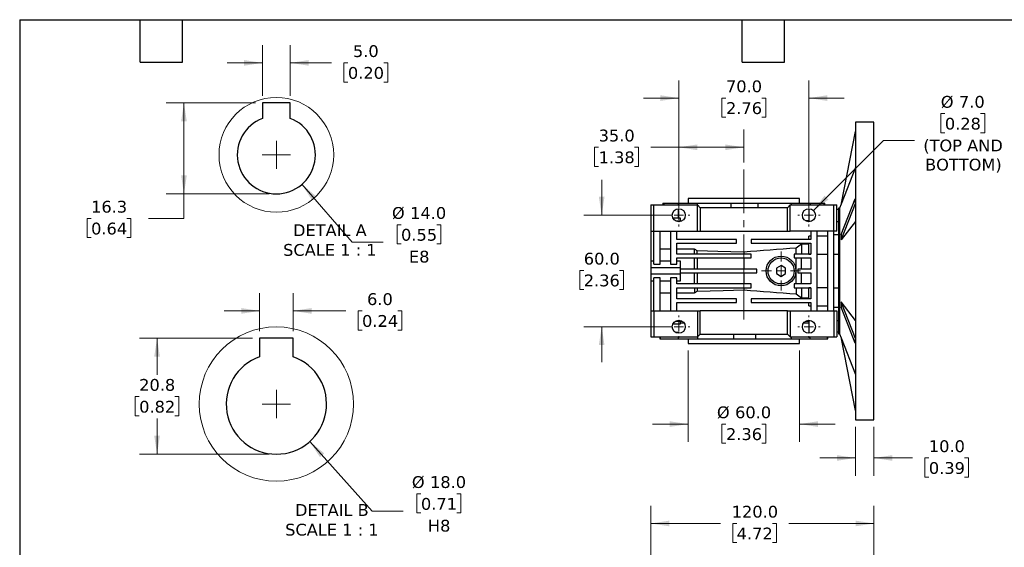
# Model space of a CAD drawing. Header units: millimetres. Extents: x 19 to 819, y 19 to 629.
# Tile 3 of 8: x 19 to 549, y 345 to 629. Entities that reach past the tile are written whole.
import ezdxf

# ---------------------------------------------------------------- set-up
doc = ezdxf.new("R2010")
doc.units = ezdxf.units.MM
doc.header["$LTSCALE"] = 3
doc.linetypes.add('SLD-Center', pattern=[19.05, 15.24, -1.27, 1.27, -1.27])
doc.linetypes.add('SLD-Solid', pattern=[0])
doc.layers.add('TEXT', color=140, linetype='SLD-Solid', lineweight=25)
doc.styles.add('SLDTEXTSTYLE0', font='VERDANA.TTF')
doc.dimstyles.new('SLDDIMSTYLE1', dxfattribs={"dimtxt": 6.474023, "dimasz": 9.906, "dimexe": 0, "dimexo": 0.0625, "dimgap": 1.618506, "dimtad": 0, "dimtih": 1, "dimtoh": 1, "dimrnd": 1e-09, "dimzin": 4, "dimdsep": 46, "dimtxsty": 'SLDTEXTSTYLE0', "dimsah": 1, "dimcen": 0, "dimadec": 0, "dimazin": 1, "dimtfac": 1, "dimtofl": 0, "dimtmove": 0, "dimatfit": 3, "dimfxl": 0, "dimfrac": 2, "dimtolj": 1, "dimtzin": 12, "dimarcsym": 0})
doc.dimstyles.new('SLDDIMSTYLE10', dxfattribs={"dimtxt": 6.474023, "dimasz": 9.906, "dimexe": 0, "dimexo": 0.0625, "dimgap": 1.618506, "dimtad": 0, "dimtih": 1, "dimtoh": 1, "dimlfac": 0.333333, "dimrnd": 1e-09, "dimzin": 12, "dimdsep": 46, "dimtxsty": 'SLDTEXTSTYLE0', "dimsah": 1, "dimcen": 0.09, "dimadec": 0, "dimazin": 3, "dimtfac": 1, "dimtofl": 0, "dimtmove": 0, "dimatfit": 3, "dimfxl": 0, "dimfrac": 2, "dimtolj": 1, "dimtzin": 12, "dimarcsym": 0})
doc.dimstyles.new('SLDDIMSTYLE2', dxfattribs={"dimtxt": 6.474023, "dimasz": 9.906, "dimexe": 0, "dimexo": 0.0625, "dimgap": 1.618506, "dimtad": 0, "dimtih": 1, "dimtoh": 1, "dimrnd": 1e-09, "dimzin": 4, "dimdsep": 46, "dimtxsty": 'SLDTEXTSTYLE0', "dimsah": 1, "dimcen": 0.09, "dimadec": 0, "dimazin": 1, "dimtfac": 1, "dimtofl": 0, "dimtmove": 0, "dimatfit": 3, "dimfxl": 0, "dimfrac": 2, "dimtolj": 1, "dimtzin": 12, "dimarcsym": 0})
doc.dimstyles.new('SLDDIMSTYLE3', dxfattribs={"dimtxt": 6.474023, "dimasz": 9.906, "dimexe": 0, "dimexo": 0.0625, "dimgap": 1.618506, "dimtad": 0, "dimtih": 1, "dimtoh": 1, "dimrnd": 1e-09, "dimzin": 4, "dimdsep": 46, "dimtxsty": 'SLDTEXTSTYLE0', "dimsah": 1, "dimcen": 0.09, "dimadec": 0, "dimazin": 1, "dimtfac": 1, "dimtmove": 0, "dimatfit": 0, "dimfxl": 0, "dimfrac": 2, "dimtolj": 1, "dimtzin": 12, "dimarcsym": 0})
doc.dimstyles.new('SLDDIMSTYLE8', dxfattribs={"dimtxt": 6.474023, "dimasz": 9.906, "dimexe": 0, "dimexo": 0.0625, "dimgap": 1.618506, "dimtad": 0, "dimtih": 1, "dimtoh": 1, "dimlfac": 0.333333, "dimrnd": 1e-09, "dimzin": 4, "dimdsep": 46, "dimtxsty": 'SLDTEXTSTYLE0', "dimsah": 1, "dimcen": 0, "dimadec": 0, "dimazin": 1, "dimtfac": 1, "dimtofl": 0, "dimtmove": 0, "dimatfit": 3, "dimfxl": 0, "dimfrac": 2, "dimtolj": 1, "dimtzin": 12, "dimarcsym": 0})
doc.dimstyles.new('SLDDIMSTYLE9', dxfattribs={"dimtxt": 6.474023, "dimasz": 9.906, "dimexe": 0, "dimexo": 0.0625, "dimgap": 1.618506, "dimtad": 0, "dimtih": 1, "dimtoh": 1, "dimlfac": 0.333333, "dimrnd": 1e-09, "dimzin": 4, "dimdsep": 46, "dimtxsty": 'SLDTEXTSTYLE0', "dimsah": 1, "dimcen": 0.09, "dimadec": 0, "dimazin": 1, "dimtfac": 1, "dimtmove": 0, "dimatfit": 0, "dimfxl": 0, "dimfrac": 2, "dimtolj": 1, "dimtzin": 12, "dimarcsym": 0})

# ---------------------------------------------------------------- blocks, each defined once
blk = doc.blocks.new('_D_11')
at = {"color": 7, "linetype": 'SLD-Solid', "lineweight": 0}
for p, q in [((358.58, 282.88), (358.58, 367.18)), ((478.58, 339.41), (478.58, 367.18)), ((358.58, 357.65), (395.98, 357.65)), ((404.75, 357.65), (402.58, 357.65)), ((402.58, 357.65), (402.58, 347.37)), ((423.99, 357.65), (426.16, 357.65)), ((426.16, 357.65), (426.16, 347.37)), ((478.58, 357.65), (432.76, 357.65)), ((402.58, 347.37), (404.75, 347.37)), ((426.16, 347.37), (423.99, 347.37))]:
    blk.add_line(p, q, dxfattribs=at)
at = {"color": 7, "linetype": 'SLD-Solid', "lineweight": 18}
for points in [[(358.58, 357.65), (368.49, 356.13), (368.49, 359.18)], [(478.58, 357.65), (468.68, 359.18), (468.68, 356.13)]]:
    blk.add_solid(points, dxfattribs=at)
at = {"color": 7, "linetype": 'SLD-Solid', "lineweight": 18, "char_height": 6.35, "attachment_point": 1, "style": 'SLDTEXTSTYLE0'}
for s, insert in [('120.0', (402.06, 367.17)), ('4.72', (404.75, 355.43))]:
    blk.add_mtext(s, dxfattribs=dict(at, insert=insert))
blk = doc.blocks.new('_D_17')
at = {"color": 7, "linetype": 'SLD-Solid', "lineweight": 0}
for p, q in [((332.11, 523.48), (332.11, 542.53)), ((369.77, 523.48), (322.59, 523.48)), ((322.49, 493.78), (320.32, 493.78)), ((320.32, 493.78), (320.32, 483.49)), ((341.73, 493.78), (343.91, 493.78)), ((343.91, 493.78), (343.91, 483.49)), ((320.32, 483.49), (322.49, 483.49)), ((343.91, 483.49), (341.73, 483.49)), ((369.77, 463.48), (322.59, 463.48)), ((332.11, 463.48), (332.11, 444.43))]:
    blk.add_line(p, q, dxfattribs=at)
at = {"color": 7, "linetype": 'SLD-Solid', "lineweight": 18}
for points in [[(332.11, 523.48), (333.64, 533.39), (330.59, 533.39)], [(332.11, 463.48), (330.59, 453.58), (333.64, 453.58)]]:
    blk.add_solid(points, dxfattribs=at)
at = {"color": 7, "linetype": 'SLD-Solid', "lineweight": 18, "char_height": 6.35, "attachment_point": 1, "style": 'SLDTEXTSTYLE0'}
for s, insert in [('60.0', (322.49, 503.29)), ('2.36', (322.49, 491.56))]:
    blk.add_mtext(s, dxfattribs=dict(at, insert=insert))
blk = doc.blocks.new('_D_18')
at = {"color": 7, "linetype": 'SLD-Solid', "lineweight": 0}
for p, q in [((373.58, 527.29), (373.58, 596.01)), ((443.58, 527.29), (443.58, 596.01)), ((373.58, 586.48), (354.53, 586.48)), ((398.98, 586.48), (396.81, 586.48)), ((396.81, 586.48), (396.81, 576.19)), ((418.22, 586.48), (420.4, 586.48)), ((420.4, 586.48), (420.4, 576.19)), ((443.58, 586.48), (462.63, 586.48)), ((396.81, 576.19), (398.98, 576.19)), ((420.4, 576.19), (418.22, 576.19))]:
    blk.add_line(p, q, dxfattribs=at)
at = {"color": 7, "linetype": 'SLD-Solid', "lineweight": 18}
for points in [[(373.58, 586.48), (363.68, 588.01), (363.68, 584.96)], [(443.58, 586.48), (453.49, 584.96), (453.49, 588.01)]]:
    blk.add_solid(points, dxfattribs=at)
at = {"color": 7, "linetype": 'SLD-Solid', "lineweight": 18, "char_height": 6.35, "attachment_point": 1, "style": 'SLDTEXTSTYLE0'}
for s, insert in [('70.0', (398.98, 596)), ('2.76', (398.98, 584.26))]:
    blk.add_mtext(s, dxfattribs=dict(at, insert=insert))
blk = doc.blocks.new('_D_19')
at = {"color": 7, "linetype": 'SLD-Solid', "lineweight": 0}
for p, q in [((516.72, 578.12), (514.55, 578.12)), ((514.55, 578.12), (514.55, 567.84)), ((535.96, 578.12), (538.14, 578.12)), ((538.14, 578.12), (538.14, 567.84)), ((514.55, 567.84), (516.72, 567.84)), ((538.14, 567.84), (535.96, 567.84)), ((446.06, 525.96), (483.68, 563.58)), ((483.68, 563.58), (500.35, 563.58))]:
    blk.add_line(p, q, dxfattribs=at)
at = {"color": 7, "linetype": 'SLD-Solid', "lineweight": 18}
blk.add_solid([(446.06, 525.96), (454.14, 531.88), (451.99, 534.04)], dxfattribs=at)
at = {"color": 7, "linetype": 'SLD-Solid', "lineweight": 18, "char_height": 6.35, "attachment_point": 1, "style": 'SLDTEXTSTYLE0'}
for s, insert in [('%%c', (514.53, 587.64)), ('7.0', (524.3, 587.64)), ('0.28', (516.72, 575.9)), ('(TOP AND', (505.11, 564.16)), ('BOTTOM)', (506.06, 553.87))]:
    blk.add_mtext(s, dxfattribs=dict(at, insert=insert))
blk = doc.blocks.new('_D_20')
at = {"color": 7, "linetype": 'SLD-Solid', "lineweight": 0}
for p, q in [((378.58, 450.67), (378.58, 401.59)), ((438.58, 450.67), (438.58, 401.59)), ((378.58, 411.12), (359.53, 411.12)), ((398.98, 411.12), (396.81, 411.12)), ((396.81, 411.12), (396.81, 400.83)), ((418.22, 411.12), (420.4, 411.12)), ((420.4, 411.12), (420.4, 400.83)), ((438.58, 411.12), (457.63, 411.12)), ((396.81, 400.83), (398.98, 400.83)), ((420.4, 400.83), (418.22, 400.83))]:
    blk.add_line(p, q, dxfattribs=at)
at = {"color": 7, "linetype": 'SLD-Solid', "lineweight": 18}
for points in [[(378.58, 411.12), (368.68, 412.64), (368.68, 409.59)], [(438.58, 411.12), (448.49, 409.59), (448.49, 412.64)]]:
    blk.add_solid(points, dxfattribs=at)
at = {"color": 7, "linetype": 'SLD-Solid', "lineweight": 18, "char_height": 6.35, "attachment_point": 1, "style": 'SLDTEXTSTYLE0'}
for s, insert in [('%%c', (394.1, 420.63)), ('60.0', (403.87, 420.63)), ('2.36', (398.98, 408.89))]:
    blk.add_mtext(s, dxfattribs=dict(at, insert=insert))
blk = doc.blocks.new('_D_21')
at = {"color": 7, "linetype": 'SLD-Solid', "lineweight": 0}
for p, q in [((373.58, 527.29), (373.58, 569.53)), ((408.58, 551.84), (408.58, 569.53)), ((330.48, 560.01), (328.31, 560.01)), ((328.31, 560.01), (328.31, 549.72)), ((349.72, 560.01), (351.9, 560.01)), ((351.9, 560.01), (351.9, 549.72)), ((373.58, 560.01), (358.49, 560.01)), ((408.58, 560.01), (373.58, 560.01)), ((328.31, 549.72), (330.48, 549.72)), ((351.9, 549.72), (349.72, 549.72))]:
    blk.add_line(p, q, dxfattribs=at)
at = {"color": 7, "linetype": 'SLD-Solid', "lineweight": 18}
for points in [[(373.58, 560.01), (383.49, 558.49), (383.49, 561.53)], [(408.58, 560.01), (398.68, 561.53), (398.68, 558.49)]]:
    blk.add_solid(points, dxfattribs=at)
at = {"color": 7, "linetype": 'SLD-Solid', "lineweight": 18, "char_height": 6.35, "attachment_point": 1, "style": 'SLDTEXTSTYLE0'}
for s, insert in [('35.0', (330.48, 569.52)), ('1.38', (330.48, 557.78))]:
    blk.add_mtext(s, dxfattribs=dict(at, insert=insert))
blk = doc.blocks.new('_D_22')
at = {"color": 7, "linetype": 'SLD-Solid', "lineweight": 0}
for p, q in [((468.58, 409.67), (468.58, 383.37)), ((478.58, 409.67), (478.58, 383.37)), ((468.58, 392.89), (449.53, 392.89)), ((478.58, 392.89), (499.33, 392.89)), ((508.11, 392.89), (505.93, 392.89)), ((505.93, 392.89), (505.93, 382.6)), ((527.34, 392.89), (529.52, 392.89)), ((529.52, 392.89), (529.52, 382.6)), ((505.93, 382.6), (508.11, 382.6)), ((529.52, 382.6), (527.34, 382.6))]:
    blk.add_line(p, q, dxfattribs=at)
at = {"color": 7, "linetype": 'SLD-Solid', "lineweight": 18}
for points in [[(468.58, 392.89), (458.68, 394.41), (458.68, 391.37)], [(478.58, 392.89), (488.49, 391.37), (488.49, 394.41)]]:
    blk.add_solid(points, dxfattribs=at)
at = {"color": 7, "linetype": 'SLD-Solid', "lineweight": 18, "char_height": 6.35, "attachment_point": 1, "style": 'SLDTEXTSTYLE0'}
for s, insert in [('10.0', (508.11, 402.4)), ('0.39', (508.11, 390.67))]:
    blk.add_mtext(s, dxfattribs=dict(at, insert=insert))
blk = doc.blocks.new('SW_CENTERMARKSYMBOL_18')
at = {"color": 0, "linetype": 'SLD-Solid', "lineweight": 18}
for p, q in [((0, 5.08), (0, 6.04)), ((-5.08, 0), (-6.04, 0)), ((0, 0), (-2.54, 0)), ((0, 0), (0, 2.54)), ((0, 0), (0, -2.54)), ((0, 0), (2.54, 0)), ((5.08, 0), (6.04, 0)), ((0, -5.08), (0, -6.04))]:
    blk.add_line(p, q, dxfattribs=at)
blk = doc.blocks.new('SW_CENTERMARKSYMBOL_19')
at = {"color": 0, "linetype": 'SLD-Solid', "lineweight": 18}
for p, q in [((0, 5.08), (0, 6.04)), ((-5.08, 0), (-6.04, 0)), ((0, 0), (-2.54, 0)), ((0, 0), (0, 2.54)), ((0, 0), (0, -2.54)), ((0, 0), (2.54, 0)), ((5.08, 0), (6.04, 0)), ((0, -5.08), (0, -6.04))]:
    blk.add_line(p, q, dxfattribs=at)
blk = doc.blocks.new('SW_CENTERMARKSYMBOL_20')
at = {"color": 0, "linetype": 'SLD-Solid', "lineweight": 18}
for p, q in [((0, 5.08), (0, 10.54)), ((-5.08, 0), (-10.54, 0)), ((0, 0), (-2.54, 0)), ((0, 0), (0, 2.54)), ((0, 0), (0, -2.54)), ((0, 0), (2.54, 0)), ((5.08, 0), (10.54, 0)), ((0, -5.08), (0, -10.54))]:
    blk.add_line(p, q, dxfattribs=at)
blk = doc.blocks.new('SW_CENTERMARKSYMBOL_21')
at = {"color": 0, "linetype": 'SLD-Solid', "lineweight": 18}
for p, q in [((0, 5.08), (0, 6.04)), ((-5.08, 0), (-6.04, 0)), ((0, 0), (-2.54, 0)), ((0, 0), (0, 2.54)), ((0, 0), (0, -2.54)), ((0, 0), (2.54, 0)), ((5.08, 0), (6.04, 0)), ((0, -5.08), (0, -6.04))]:
    blk.add_line(p, q, dxfattribs=at)
blk = doc.blocks.new('SW_CENTERMARKSYMBOL_22')
at = {"color": 0, "linetype": 'SLD-Solid', "lineweight": 18}
for p, q in [((0, 5.08), (0, 6.04)), ((-5.08, 0), (-6.04, 0)), ((0, 0), (-2.54, 0)), ((0, 0), (0, 2.54)), ((0, 0), (0, -2.54)), ((0, 0), (2.54, 0)), ((5.08, 0), (6.04, 0)), ((0, -5.08), (0, -6.04))]:
    blk.add_line(p, q, dxfattribs=at)
blk = doc.blocks.new('_D_23')
at = {"color": 7, "linetype": 'SLD-Solid', "lineweight": 0}
for p, q in [((170.88, 540.09), (197.87, 508.94)), ((224.19, 518.34), (222.02, 518.34)), ((222.02, 518.34), (222.02, 508.05)), ((243.43, 518.34), (245.6, 518.34)), ((245.6, 518.34), (245.6, 508.05)), ((197.87, 508.94), (214.54, 508.94)), ((222.02, 508.05), (224.19, 508.05)), ((245.6, 508.05), (243.43, 508.05))]:
    blk.add_line(p, q, dxfattribs=at)
at = {"color": 7, "linetype": 'SLD-Solid', "lineweight": 18}
blk.add_solid([(170.88, 540.09), (176.21, 531.6), (178.52, 533.6)], dxfattribs=at)
at = {"color": 7, "linetype": 'SLD-Solid', "lineweight": 18, "char_height": 6.35, "attachment_point": 1, "style": 'SLDTEXTSTYLE0'}
for s, insert in [('%%c', (219.3, 527.86)), ('14.0', (229.08, 527.86)), ('0.55', (224.19, 516.12)), ('E8', (228.44, 504.38))]:
    blk.add_mtext(s, dxfattribs=dict(at, insert=insert))
blk = doc.blocks.new('_D_24')
at = {"color": 7, "linetype": 'SLD-Solid', "lineweight": 0}
for p, q in [((149.62, 587.67), (149.62, 614.95)), ((164.62, 587.67), (164.62, 614.95)), ((149.62, 605.42), (130.57, 605.42)), ((164.62, 605.42), (186.84, 605.42)), ((195.61, 605.42), (193.44, 605.42)), ((193.44, 605.42), (193.44, 595.13)), ((214.85, 605.42), (217.03, 605.42)), ((217.03, 605.42), (217.03, 595.13)), ((193.44, 595.13), (195.61, 595.13)), ((217.03, 595.13), (214.85, 595.13))]:
    blk.add_line(p, q, dxfattribs=at)
at = {"color": 7, "linetype": 'SLD-Solid', "lineweight": 18}
for points in [[(149.62, 605.42), (139.72, 606.94), (139.72, 603.9)], [(164.62, 605.42), (174.53, 603.9), (174.53, 606.94)]]:
    blk.add_solid(points, dxfattribs=at)
at = {"color": 7, "linetype": 'SLD-Solid', "lineweight": 18, "char_height": 6.35, "attachment_point": 1, "style": 'SLDTEXTSTYLE0'}
for s, insert in [('5.0', (198.31, 614.93)), ('0.20', (195.61, 603.2))]:
    blk.add_mtext(s, dxfattribs=dict(at, insert=insert))
blk = doc.blocks.new('_D_25')
at = {"color": 7, "linetype": 'SLD-Solid', "lineweight": 0}
for p, q in [((145.81, 583.86), (97.89, 583.86)), ((107.41, 583.86), (107.41, 534.96)), ((153.31, 534.96), (97.89, 534.96)), ((107.41, 521.7), (107.41, 534.96)), ((57.46, 521.7), (55.28, 521.7)), ((55.28, 521.7), (55.28, 511.41)), ((76.69, 521.7), (78.87, 521.7)), ((78.87, 521.7), (78.87, 511.41)), ((88.36, 521.7), (107.41, 521.7)), ((55.28, 511.41), (57.46, 511.41)), ((78.87, 511.41), (76.69, 511.41))]:
    blk.add_line(p, q, dxfattribs=at)
at = {"color": 7, "linetype": 'SLD-Solid', "lineweight": 18}
for points in [[(107.41, 583.86), (105.89, 573.95), (108.94, 573.95)], [(107.41, 534.96), (108.94, 544.86), (105.89, 544.86)]]:
    blk.add_solid(points, dxfattribs=at)
at = {"color": 7, "linetype": 'SLD-Solid', "lineweight": 18, "char_height": 6.35, "attachment_point": 1, "style": 'SLDTEXTSTYLE0'}
for s, insert in [('16.3', (57.46, 531.22)), ('0.64', (57.46, 519.48))]:
    blk.add_mtext(s, dxfattribs=dict(at, insert=insert))
blk = doc.blocks.new('SW_CENTERMARKSYMBOL_23')
at = {"color": 0, "linetype": 'SLD-Solid', "lineweight": 18}
for q in [(0, 7.62), (-7.62, 0), (0, -7.62), (7.62, 0)]:
    blk.add_line((0, 0), q, dxfattribs=at)
blk = doc.blocks.new('_D_26')
at = {"color": 7, "linetype": 'SLD-Solid', "lineweight": 0}
for p, q in [((148.12, 461.13), (148.12, 481.53)), ((166.12, 461.13), (166.12, 481.53)), ((148.12, 472.01), (129.07, 472.01)), ((166.12, 472.01), (194.44, 472.01)), ((203.22, 472.01), (201.04, 472.01)), ((201.04, 472.01), (201.04, 461.72)), ((222.45, 472.01), (224.63, 472.01)), ((224.63, 472.01), (224.63, 461.72)), ((201.04, 461.72), (203.22, 461.72)), ((224.63, 461.72), (222.45, 461.72))]:
    blk.add_line(p, q, dxfattribs=at)
at = {"color": 7, "linetype": 'SLD-Solid', "lineweight": 18}
for points in [[(148.12, 472.01), (138.22, 473.53), (138.22, 470.48)], [(166.12, 472.01), (176.03, 470.48), (176.03, 473.53)]]:
    blk.add_solid(points, dxfattribs=at)
at = {"color": 7, "linetype": 'SLD-Solid', "lineweight": 18, "char_height": 6.35, "attachment_point": 1, "style": 'SLDTEXTSTYLE0'}
for s, insert in [('6.0', (205.91, 481.52)), ('0.24', (203.22, 469.78))]:
    blk.add_mtext(s, dxfattribs=dict(at, insert=insert))
blk = doc.blocks.new('_D_27')
at = {"color": 7, "linetype": 'SLD-Solid', "lineweight": 0}
for p, q in [((144.31, 457.32), (83.41, 457.32)), ((92.94, 457.32), (92.94, 437.6)), ((83.32, 425.87), (81.14, 425.87)), ((81.14, 425.87), (81.14, 415.58)), ((102.56, 425.87), (104.73, 425.87)), ((104.73, 425.87), (104.73, 415.58)), ((81.14, 415.58), (83.32, 415.58)), ((92.94, 394.92), (92.94, 414.13)), ((104.73, 415.58), (102.56, 415.58)), ((153.31, 394.92), (83.41, 394.92))]:
    blk.add_line(p, q, dxfattribs=at)
at = {"color": 7, "linetype": 'SLD-Solid', "lineweight": 18}
for points in [[(92.94, 457.32), (91.41, 447.41), (94.46, 447.41)], [(92.94, 394.92), (94.46, 404.82), (91.41, 404.82)]]:
    blk.add_solid(points, dxfattribs=at)
at = {"color": 7, "linetype": 'SLD-Solid', "lineweight": 18, "char_height": 6.35, "attachment_point": 1, "style": 'SLDTEXTSTYLE0'}
for s, insert in [('20.8', (83.32, 435.38)), ('0.82', (83.32, 423.64))]:
    blk.add_mtext(s, dxfattribs=dict(at, insert=insert))
blk = doc.blocks.new('_D_28')
at = {"color": 7, "linetype": 'SLD-Solid', "lineweight": 0}
for p, q in [((175.09, 401.76), (208.58, 364.2)), ((234.9, 373.6), (232.72, 373.6)), ((232.72, 373.6), (232.72, 363.31)), ((254.14, 373.6), (256.31, 373.6)), ((256.31, 373.6), (256.31, 363.31)), ((208.58, 364.2), (225.25, 364.2)), ((232.72, 363.31), (234.9, 363.31)), ((256.31, 363.31), (254.14, 363.31))]:
    blk.add_line(p, q, dxfattribs=at)
at = {"color": 7, "linetype": 'SLD-Solid', "lineweight": 18}
blk.add_solid([(175.09, 401.76), (180.54, 393.35), (182.82, 395.38)], dxfattribs=at)
at = {"color": 7, "linetype": 'SLD-Solid', "lineweight": 18, "char_height": 6.35, "attachment_point": 1, "style": 'SLDTEXTSTYLE0'}
for s, insert in [('%%c', (230.01, 383.11)), ('18.0', (239.78, 383.11)), ('0.71', (234.9, 371.37)), ('H8', (238.64, 359.64))]:
    blk.add_mtext(s, dxfattribs=dict(at, insert=insert))
blk = doc.blocks.new('SW_CENTERMARKSYMBOL_24')
at = {"color": 0, "linetype": 'SLD-Solid', "lineweight": 18}
for q in [(0, 7.62), (-7.62, 0), (0, -7.62), (7.62, 0)]:
    blk.add_line((0, 0), q, dxfattribs=at)

msp = doc.modelspace()

# ---------------------------------------------------------------- linework, layer by layer
for p, q in [((164.624, 583.855), (149.624, 583.855)), ((149.624, 583.855), (149.624, 575.57)), ((164.624, 575.57), (164.624, 583.855)), ((478.583, 573.482), (468.583, 573.482)), ((468.583, 573.482), (468.583, 413.482)), ((478.583, 413.482), (478.583, 573.482)), ((468.486, 568.482), (460.993, 529.982)), ((468.489, 568.482), (460.993, 529.951)), ((468.489, 568.482), (468.583, 568.482)), ((468.583, 549.192), (460.993, 529.438)), ((364.993, 529.982), (364.993, 528.982)), ((364.993, 529.982), (365.678, 529.982)), ((365.678, 528.982), (365.678, 529.982)), ((365.678, 529.982), (373.245, 529.982)), ((373.245, 529.982), (373.245, 528.982)), ((373.245, 529.982), (383.684, 529.982)), ((378.583, 532.482), (378.583, 529.982)), ((408.583, 532.482), (378.583, 532.482)), ((383.684, 528.881), (383.684, 529.982)), ((383.684, 529.982), (401.641, 529.982)), ((401.641, 529.982), (401.641, 527.482)), ((401.641, 529.982), (416.276, 529.982)), ((438.583, 532.482), (408.583, 532.482)), ((416.276, 527.482), (416.276, 529.982)), ((416.276, 529.982), (434.104, 529.982)), ((434.104, 529.982), (434.104, 528.982)), ((434.104, 529.982), (444.362, 529.982)), ((438.583, 529.982), (438.583, 532.482)), ((444.362, 528.982), (444.362, 529.982)), ((444.362, 529.982), (451.617, 529.982)), ((451.617, 529.982), (451.617, 528.982)), ((451.617, 529.982), (452.173, 529.982)), ((452.173, 528.982), (452.173, 529.982)), ((460.993, 513.015), (468.489, 532.281)), ((460.993, 529.982), (460.993, 529.951)), ((460.993, 529.951), (460.993, 529.438)), ((468.489, 529.683), (460.993, 510.417)), ((468.489, 532.281), (468.583, 532.281)), ((468.489, 529.683), (468.583, 529.683)), ((358.583, 528.982), (358.583, 514.982)), ((358.583, 528.982), (360.083, 528.982)), ((360.083, 514.982), (360.083, 528.982)), ((360.083, 528.982), (383.583, 528.982)), ((373.245, 526.965), (373.245, 521.909)), ((383.583, 514.982), (383.583, 528.982)), ((383.583, 528.982), (385.083, 527.482)), ((385.083, 527.482), (385.083, 514.982)), ((432.083, 527.482), (385.083, 527.482)), ((433.583, 528.982), (432.083, 527.482)), ((432.083, 514.982), (432.083, 527.482)), ((433.583, 514.982), (433.583, 528.982)), ((433.583, 528.982), (457.083, 528.982)), ((443.583, 526.982), (443.583, 520.043)), ((457.083, 514.982), (457.083, 528.982)), ((457.083, 528.982), (458.583, 528.982)), ((458.583, 514.982), (458.583, 528.982)), ((459.583, 526.482), (458.583, 526.482)), ((460.133, 527.232), (459.583, 527.232)), ((459.583, 527.232), (459.583, 459.732)), ((460.993, 529.469), (460.133, 527.232)), ((460.133, 527.232), (460.133, 493.482)), ((374.583, 521.909), (370.457, 521.909)), ((371.959, 520.382), (375.208, 520.382)), ((374.583, 520.442), (374.583, 521.909)), ((443.583, 520.482), (441.781, 520.482)), ((444.236, 520.043), (443.583, 520.043)), ((458.583, 520.043), (459.583, 520.043)), ((468.583, 520.038), (460.993, 510.161)), ((358.583, 514.982), (360.083, 514.982)), ((358.583, 514.982), (358.583, 498.732)), ((360.083, 514.982), (383.583, 514.982)), ((360.083, 497.156), (360.083, 514.982)), ((363.583, 497.156), (363.583, 514.982)), ((369.083, 514.982), (369.083, 497.156)), ((372.583, 510.482), (372.583, 514.982)), ((383.583, 514.982), (385.083, 514.982)), ((385.083, 514.982), (432.083, 514.982)), ((432.083, 514.982), (433.583, 514.982)), ((457.083, 514.982), (433.583, 514.982)), ((444.583, 514.982), (444.583, 510.482)), ((448.083, 471.982), (448.083, 514.982)), ((453.583, 514.982), (453.583, 471.982)), ((458.583, 514.982), (457.083, 514.982)), ((457.083, 471.982), (457.083, 514.982)), ((404.583, 510.482), (372.583, 510.482)), ((372.583, 508.482), (404.583, 508.482)), ((372.583, 502.482), (372.583, 508.482)), ((404.583, 508.482), (404.583, 510.482)), ((412.583, 510.482), (412.583, 508.482)), ((444.583, 510.482), (412.583, 510.482)), ((412.583, 508.482), (444.583, 508.482)), ((444.583, 512.26), (443.583, 512.26)), ((443.583, 510.482), (443.583, 512.26)), ((443.583, 502.565), (443.583, 508.482)), ((444.583, 508.482), (444.583, 502.482)), ((453.583, 512.26), (448.083, 512.26)), ((459.583, 512.952), (457.083, 512.952)), ((460.993, 513.015), (460.993, 510.417)), ((460.993, 510.417), (460.993, 510.161)), ((369.083, 505.296), (363.583, 505.296)), ((382.083, 505.296), (372.583, 505.296)), ((382.083, 502.482), (382.083, 505.296)), ((383.453, 502.482), (383.453, 504.292)), ((408.583, 503.644), (408.583, 502.482)), ((436.803, 502.482), (436.803, 505.822)), ((443.583, 507.845), (439.583, 507.845)), ((439.583, 507.845), (439.583, 502.482)), ((360.083, 498.732), (358.583, 498.732)), ((358.583, 498.732), (358.583, 495.231)), ((369.083, 498.732), (363.583, 498.732)), ((412.583, 502.482), (372.583, 502.482)), ((372.583, 500.482), (412.583, 500.482)), ((372.583, 497.156), (372.583, 500.482)), ((374.583, 498.732), (372.583, 498.732)), ((374.583, 495.231), (374.583, 498.732)), ((382.083, 494.482), (382.083, 500.482)), ((383.453, 500.482), (383.453, 494.482)), ((408.583, 500.482), (408.583, 494.482)), ((412.583, 500.482), (412.583, 502.482)), ((435.583, 502.482), (435.583, 500.482)), ((444.583, 502.482), (435.583, 502.482)), ((435.583, 500.482), (444.583, 500.482)), ((436.803, 486.482), (436.803, 500.482)), ((439.583, 494.482), (439.583, 500.482)), ((443.583, 502.565), (444.583, 502.565)), ((444.583, 500.482), (444.583, 494.482)), ((448.083, 502.565), (453.583, 502.565)), ((457.083, 502.565), (459.583, 502.565)), ((374.583, 495.231), (358.583, 495.231)), ((358.583, 495.231), (358.583, 491.732)), ((360.083, 497.156), (363.583, 497.156)), ((369.083, 497.156), (372.583, 497.156)), ((374.583, 491.732), (374.583, 495.231)), ((415.583, 494.482), (374.583, 494.482)), ((415.583, 492.482), (415.583, 494.482)), ((428.583, 496.369), (426.083, 494.925)), ((426.083, 494.925), (426.083, 492.038)), ((431.083, 494.925), (428.583, 496.369)), ((431.083, 492.038), (431.083, 494.925)), ((437.583, 494.482), (437.583, 492.482)), ((444.583, 494.482), (437.583, 494.482)), ((460.133, 493.482), (460.133, 459.732)), ((374.583, 491.732), (358.583, 491.732)), ((358.583, 491.732), (358.583, 488.232)), ((358.583, 488.232), (360.083, 488.232)), ((358.583, 488.232), (358.583, 471.982)), ((363.583, 489.808), (360.083, 489.808)), ((360.083, 471.982), (360.083, 489.808)), ((363.583, 471.982), (363.583, 489.808)), ((363.583, 488.232), (369.083, 488.232)), ((372.583, 489.808), (369.083, 489.808)), ((369.083, 489.808), (369.083, 471.982)), ((372.583, 486.482), (372.583, 489.808)), ((372.583, 488.232), (374.583, 488.232)), ((374.583, 492.482), (415.583, 492.482)), ((374.583, 488.232), (374.583, 491.732)), ((382.083, 486.482), (382.083, 492.482)), ((383.453, 492.482), (383.453, 486.482)), ((408.583, 492.482), (408.583, 486.482)), ((426.083, 492.038), (428.583, 490.595)), ((428.583, 490.595), (431.083, 492.038)), ((437.583, 492.482), (444.583, 492.482)), ((439.583, 486.482), (439.583, 492.482)), ((444.583, 492.482), (444.583, 486.482)), ((412.583, 486.482), (372.583, 486.482)), ((372.583, 484.482), (412.583, 484.482)), ((372.583, 478.482), (372.583, 484.482)), ((382.083, 484.482), (382.083, 481.667)), ((383.453, 484.482), (383.453, 482.672)), ((408.583, 484.482), (408.583, 483.319)), ((412.583, 484.482), (412.583, 486.482)), ((435.583, 486.482), (435.583, 484.482)), ((444.583, 486.482), (435.583, 486.482)), ((435.583, 484.482), (444.583, 484.482)), ((436.803, 484.482), (436.803, 481.141)), ((439.583, 484.482), (439.583, 479.119)), ((443.583, 478.482), (443.583, 484.398)), ((444.583, 484.398), (443.583, 484.398)), ((444.583, 484.482), (444.583, 478.482)), ((453.583, 484.398), (448.083, 484.398)), ((457.083, 484.398), (459.583, 484.398)), ((363.583, 481.667), (369.083, 481.667)), ((372.583, 481.667), (382.083, 481.667)), ((404.583, 478.482), (372.583, 478.482)), ((404.583, 476.482), (404.583, 478.482)), ((412.583, 478.482), (412.583, 476.482)), ((444.583, 478.482), (412.583, 478.482)), ((439.583, 479.119), (443.583, 479.119)), ((468.583, 466.926), (460.993, 476.803)), ((460.993, 476.803), (460.993, 476.546)), ((358.583, 471.982), (358.583, 457.982)), ((358.583, 471.982), (360.083, 471.982)), ((360.083, 471.982), (360.083, 457.982)), ((360.083, 471.982), (383.583, 471.982)), ((372.583, 476.482), (404.583, 476.482)), ((372.583, 471.982), (372.583, 476.482)), ((383.583, 471.982), (383.583, 457.982)), ((383.583, 471.982), (385.083, 471.982)), ((385.083, 459.482), (385.083, 471.982)), ((432.083, 471.982), (385.083, 471.982)), ((412.583, 476.482), (444.583, 476.482)), ((432.083, 459.482), (432.083, 471.982)), ((432.083, 471.982), (433.583, 471.982)), ((433.583, 471.982), (433.583, 457.982)), ((433.583, 471.982), (457.083, 471.982)), ((443.583, 474.703), (443.583, 476.482)), ((443.583, 474.703), (444.583, 474.703)), ((444.583, 476.482), (444.583, 471.982)), ((448.083, 474.703), (453.583, 474.703)), ((457.083, 474.012), (459.583, 474.012)), ((457.083, 471.982), (457.083, 457.982)), ((457.083, 471.982), (458.583, 471.982)), ((458.583, 471.982), (458.583, 457.982)), ((460.993, 476.546), (468.489, 457.281)), ((460.993, 476.546), (460.993, 473.948)), ((468.489, 454.683), (460.993, 473.948)), ((371.781, 466.482), (375.386, 466.482)), ((371.959, 466.582), (375.208, 466.582)), ((374.583, 465.054), (374.583, 466.522)), ((441.781, 466.482), (443.583, 466.482)), ((442.083, 466.482), (443.583, 466.482)), ((443.583, 466.92), (444.236, 466.92)), ((443.583, 466.92), (443.583, 459.982)), ((458.583, 466.92), (459.583, 466.92)), ((370.457, 465.054), (374.583, 465.054)), ((376.456, 465.482), (374.583, 465.482)), ((443.583, 465.482), (440.711, 465.482)), ((148.124, 457.318), (148.124, 447.374)), ((166.124, 457.318), (148.124, 457.318)), ((166.124, 447.374), (166.124, 457.318)), ((358.583, 457.982), (360.083, 457.982)), ((360.083, 457.982), (383.583, 457.982)), ((363.333, 457.982), (363.333, 456.982)), ((363.333, 456.982), (363.785, 456.982)), ((363.785, 456.982), (363.785, 457.982)), ((363.785, 456.982), (373.259, 456.982)), ((371.781, 460.482), (373.259, 460.482)), ((373.259, 460.482), (373.259, 459.997)), ((373.259, 457.982), (373.259, 456.982)), ((373.259, 456.982), (383.818, 456.982)), ((378.583, 456.982), (378.583, 454.482)), ((383.583, 457.982), (385.083, 459.482)), ((383.818, 456.982), (383.818, 458.217)), ((383.818, 456.982), (402.986, 456.982)), ((385.083, 459.482), (432.083, 459.482)), ((402.986, 459.482), (402.986, 456.982)), ((402.986, 456.982), (414.964, 456.982)), ((414.964, 456.982), (414.964, 459.482)), ((414.964, 456.982), (433.969, 456.982)), ((432.083, 459.482), (433.583, 457.982)), ((433.583, 457.982), (457.083, 457.982)), ((433.969, 457.982), (433.969, 456.982)), ((433.969, 456.982), (444.346, 456.982)), ((438.583, 454.482), (438.583, 456.982)), ((444.346, 456.982), (444.346, 457.982)), ((444.346, 456.982), (453.486, 456.982)), ((453.486, 457.982), (453.486, 456.982)), ((453.486, 456.982), (453.833, 456.982)), ((453.833, 456.982), (453.833, 457.982)), ((457.083, 457.982), (458.583, 457.982)), ((459.583, 460.482), (458.583, 460.482)), ((459.583, 459.732), (460.133, 459.732)), ((460.133, 459.732), (460.993, 457.495)), ((460.993, 457.526), (468.583, 437.772)), ((460.993, 457.526), (460.993, 457.013)), ((460.993, 457.013), (460.993, 456.982)), ((460.993, 457.013), (468.489, 418.482)), ((460.993, 456.982), (468.486, 418.482)), ((468.489, 457.281), (468.583, 457.281)), ((378.583, 454.482), (408.583, 454.482)), ((408.583, 454.482), (438.583, 454.482)), ((468.489, 454.683), (468.583, 454.683)), ((468.489, 418.482), (468.583, 418.482)), ((468.583, 413.482), (478.583, 413.482))]:
    msp.add_line(p, q)
at = {"color": 7, "linetype": 'SLD-Center', "lineweight": 18}
msp.add_line((408.583, 467.432), (408.583, 548.032), dxfattribs=at)
at = {"flags": 128}
for points in [[(408.583, 503.644), (394.511, 504.007), (383.453, 504.292)], [(383.453, 482.672), (397.526, 483.034), (408.583, 483.319)]]:
    msp.add_lwpolyline(points, dxfattribs=at)
at = {"color": 7, "linetype": 'SLD-Solid', "lineweight": 18}
for centre, radius in [((157.124, 555.955), 30.852), ((157.124, 421.918), 41.51)]:
    msp.add_circle(centre, radius, dxfattribs=at)
for centre, radius in [((373.583, 523.482), 3.5), ((443.583, 523.482), 3.5), ((428.583, 493.482), 8), ((428.583, 493.482), 7), ((373.583, 463.482), 3.5), ((443.583, 463.482), 3.5)]:
    msp.add_circle(centre, radius)
for centre, radius, start, end in [((157.124, 555.955), 21, 110.92483, 69.07517), ((157.124, 421.918), 27, 109.47122, 70.52878)]:
    msp.add_arc(centre, radius, start, end)
for points in [[(468.489, 532.281), (468.485, 531.415), (468.485, 530.549), (468.489, 529.683)], [(383.453, 504.292), (382.997, 504.627), (382.541, 504.962), (382.083, 505.296)], [(436.803, 505.822), (427.396, 505.1), (417.989, 504.374), (408.583, 503.644)], [(439.583, 507.845), (438.655, 507.171), (437.728, 506.497), (436.803, 505.822)], [(382.083, 481.667), (382.541, 482.002), (382.997, 482.337), (383.453, 482.672)], [(408.583, 483.319), (417.989, 482.59), (427.396, 481.864), (436.803, 481.141)], [(436.803, 481.141), (437.728, 480.466), (438.655, 479.792), (439.583, 479.119)], [(468.489, 457.281), (468.485, 456.415), (468.485, 455.549), (468.489, 454.683)]]:
    msp.add_open_spline(points, degree=3)
at = {"layer": 'TEXT'}
for p, q in [((19.05, 628.65), (819.15, 628.65)), ((19.05, 628.65), (19.05, 19.05)), ((83.82, 605.79), (83.82, 628.65)), ((106.68, 605.79), (106.68, 628.65)), ((407.67, 605.79), (407.67, 628.65)), ((430.53, 605.79), (430.53, 628.65)), ((83.82, 605.79), (106.68, 605.79)), ((407.67, 605.79), (430.53, 605.79))]:
    msp.add_line(p, q, dxfattribs=at)

# ---------------------------------------------------------------- block references
at = {"color": 7, "linetype": 'Continuous', "lineweight": 0}
for name, p in [('SW_CENTERMARKSYMBOL_23', (157.124, 555.955)), ('SW_CENTERMARKSYMBOL_19', (373.583, 523.482)), ('SW_CENTERMARKSYMBOL_18', (443.583, 523.482)), ('SW_CENTERMARKSYMBOL_20', (428.583, 493.482)), ('SW_CENTERMARKSYMBOL_21', (373.583, 463.482)), ('SW_CENTERMARKSYMBOL_22', (443.583, 463.482)), ('SW_CENTERMARKSYMBOL_24', (157.124, 421.918))]:
    msp.add_blockref(name, p, dxfattribs=at)

# ---------------------------------------------------------------- texts
at = {"color": 7, "linetype": 'Continuous', "lineweight": 0, "char_height": 6.35, "attachment_point": 2, "style": 'SLDTEXTSTYLE0'}
for s, insert in [('DETAIL A^JSCALE 1 : 1', (185.879, 518.575)), ('DETAIL B^JSCALE 1 : 1', (186.973, 368.088))]:
    msp.add_mtext(s, dxfattribs=dict(at, insert=insert))

# ---------------------------------------------------------------- dimensions: what is measured, and where the dimension line sits
at = {"color": 7, "linetype": 'SLD-Solid', "lineweight": 18}
for base, p1, p2, dimstyle, picture, middle in [((149.624, 605.42), (164.624, 583.855), (149.624, 583.855), 'SLDDIMSTYLE9', '_D_24', (205.232, 605.42)), ((443.583, 586.482), (373.583, 523.482), (443.583, 523.482), 'SLDDIMSTYLE3', '_D_18', (408.604, 586.482)), ((408.583, 560.009), (373.583, 523.482), (408.583, 548.032), 'SLDDIMSTYLE2', '_D_21', (340.104, 560.009)), ((148.124, 472.005), (166.124, 457.318), (148.124, 457.318), 'SLDDIMSTYLE9', '_D_26', (212.834, 472.005)), ((478.583, 392.89), (468.583, 413.482), (478.583, 413.482), 'SLDDIMSTYLE3', '_D_22', (517.726, 392.89)), ((478.583, 357.655), (358.583, 279.072), (478.583, 335.597), 'SLDDIMSTYLE2', '_D_11', (414.369, 357.655))]:
    dim = msp.add_linear_dim(base=base, p1=p1, p2=p2, dimstyle=dimstyle, dxfattribs=at)
    dim.commit()
    dim.dimension.update_dxf_attribs({"geometry": picture, "text_midpoint": middle, "dimtype": 160})
for p1, p2, text, dimstyle, picture, middle in [((441.109, 521.007), (446.058, 525.957), '<>\\P(TOP AND\\PBOTTOM)', 'SLDDIMSTYLE1', '_D_19', (526.343, 566.924)), ((143.37, 571.824), (170.878, 540.086), '<>\\PE8', 'SLDDIMSTYLE8', '_D_23', (233.81, 512.286)), ((139.157, 442.073), (175.09, 401.764), '<>\\PH8', 'SLDDIMSTYLE8', '_D_28', (244.516, 367.543))]:
    dim = msp.add_diameter_dim_2p(p1=p1, p2=p2, text=text, dimstyle=dimstyle, dxfattribs=at)
    dim.commit()
    dim.dimension.update_dxf_attribs({"geometry": picture, "text_midpoint": middle, "dimtype": 163})
for base, p1, p2, dimstyle, picture, middle in [((107.414, 534.955), (149.624, 583.855), (157.124, 534.955), 'SLDDIMSTYLE10', '_D_25', (107.414, 521.703)), ((332.113, 463.482), (373.583, 523.482), (373.583, 463.482), 'SLDDIMSTYLE3', '_D_17', (332.113, 493.78)), ((92.937, 394.918), (148.124, 457.318), (157.124, 394.918), 'SLDDIMSTYLE10', '_D_27', (92.937, 425.866))]:
    dim = msp.add_linear_dim(base=base, p1=p1, p2=p2, angle=90, dimstyle=dimstyle, dxfattribs=at)
    dim.commit()
    dim.dimension.update_dxf_attribs({"geometry": picture, "text_midpoint": middle, "dimtype": 160})
dim = msp.add_linear_dim(base=(378.583, 411.117), p1=(438.583, 454.482), p2=(378.583, 454.482), text='%%c<>', dimstyle='SLDDIMSTYLE3', dxfattribs=at)
dim.commit()
dim.dimension.update_dxf_attribs({"geometry": '_D_20', "text_midpoint": (408.604, 411.117), "dimtype": 160})

doc.saveas('drawing.dxf')
